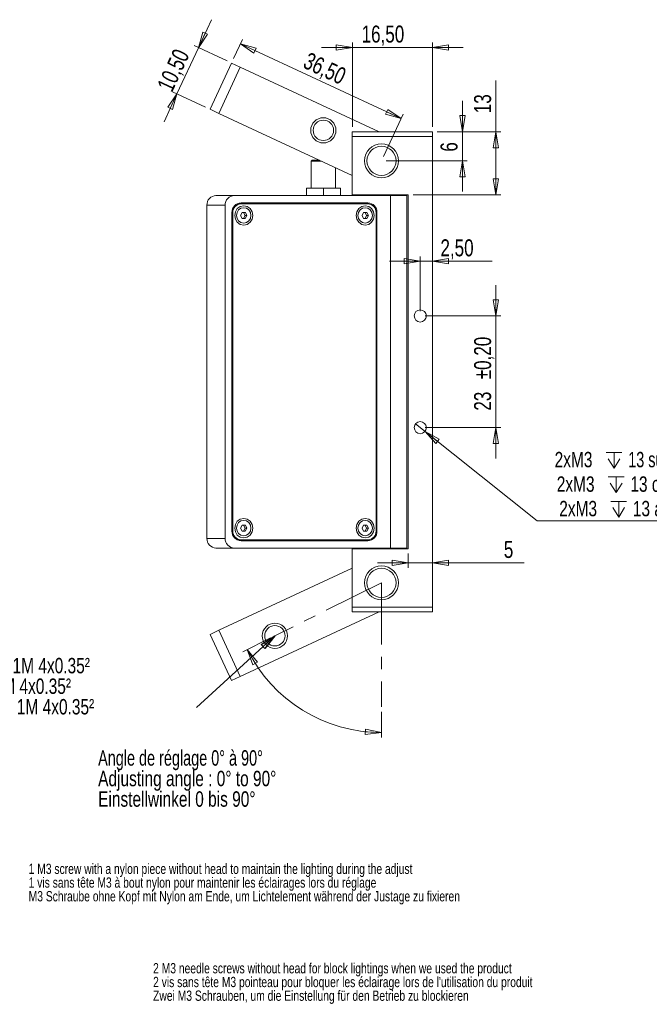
# Model space of a CAD drawing. Header units: millimetres. Extents: x 16 to 383, y 35 to 281.
# Tile 3 of 4: x 169 to 298, y 78 to 280. Entities that reach past the tile are written whole.
import ezdxf

# ---------------------------------------------------------------- set-up
doc = ezdxf.new("R2010")
doc.units = ezdxf.units.MM
doc.linetypes.add('CENTERX2', pattern=[20.32, 12.7, -2.54, 2.54, -2.54])
doc.styles.add('SLDTEXTSTYLE0', font='TXT', dxfattribs={"width": 0.75})
doc.styles.add('SLDTEXTSTYLE1', font='TXT', dxfattribs={"width": 0.7})
doc.dimstyles.new('SLDDIMSTYLE0', dxfattribs={"dimtxt": 3.5, "dimasz": 3.302, "dimexe": 0, "dimexo": 0.0625, "dimgap": 0.875, "dimtad": 1, "dimtoh": 1, "dimrnd": 1e-09, "dimzin": 12, "dimdsep": 46, "dimtxsty": 'SLDTEXTSTYLE0', "dimblk1": 'CLOSED', "dimblk2": 'CLOSED', "dimsah": 1, "dimcen": 0.09, "dimadec": 0, "dimazin": 0, "dimtfac": 1, "dimtofl": 0, "dimtmove": 0, "dimatfit": 3, "dimldrblk": 'CLOSED', "dimfxl": 0, "dimtolj": 1, "dimtzin": 12, "dimarcsym": 0})
doc.dimstyles.new('SLDDIMSTYLE2', dxfattribs={"dimtxt": 3.5, "dimasz": 3.302, "dimexe": 0, "dimexo": 0.0625, "dimgap": 0.875, "dimtad": 1, "dimtoh": 1, "dimdec": 4, "dimzin": 12, "dimdsep": 46, "dimtxsty": 'SLDTEXTSTYLE0', "dimblk1": 'CLOSED', "dimblk2": 'CLOSED', "dimsah": 1, "dimcen": 0.09, "dimazin": 0, "dimtfac": 1, "dimtofl": 0, "dimtmove": 0, "dimatfit": 3, "dimldrblk": 'CLOSED', "dimfxl": 0, "dimtolj": 1, "dimtzin": 12, "dimarcsym": 0})
doc.dimstyles.new('SLDDIMSTYLE3', dxfattribs={"dimtxt": 3.5, "dimasz": 3.302, "dimexe": 0, "dimexo": 0.0625, "dimgap": 0.875, "dimtad": 1, "dimtoh": 1, "dimrnd": 1e-09, "dimzin": 12, "dimdsep": 46, "dimtxsty": 'SLDTEXTSTYLE0', "dimblk1": 'CLOSED', "dimblk2": 'CLOSED', "dimsah": 1, "dimcen": 0.09, "dimadec": 0, "dimazin": 0, "dimtfac": 1, "dimtofl": 0, "dimtmove": 0, "dimatfit": 3, "dimldrblk": 'CLOSED', "dimfxl": 0, "dimtolj": 1, "dimtzin": 12, "dimarcsym": 0})
doc.dimstyles.new('SLDDIMSTYLE4', dxfattribs={"dimtxt": 3.5, "dimasz": 3.302, "dimexe": 0, "dimexo": 0.0625, "dimgap": 0.875, "dimtad": 1, "dimtoh": 1, "dimrnd": 1e-09, "dimzin": 12, "dimdsep": 46, "dimtxsty": 'SLDTEXTSTYLE0', "dimblk1": 'CLOSED', "dimblk2": 'CLOSED', "dimsah": 1, "dimcen": 0.09, "dimadec": 0, "dimazin": 0, "dimtol": 1, "dimtp": 0.2, "dimtm": 0.2, "dimtfac": 1, "dimtofl": 0, "dimtmove": 0, "dimatfit": 3, "dimldrblk": 'CLOSED', "dimfxl": 0, "dimtolj": 1, "dimarcsym": 0})
doc.dimstyles.new('SLDDIMSTYLE5', dxfattribs={"dimtxt": 3.175, "dimasz": 3.302, "dimexe": 0, "dimexo": 0.0625, "dimgap": 0.79375, "dimtad": 0, "dimtih": 1, "dimtoh": 1, "dimrnd": 1e-09, "dimzin": 12, "dimdsep": 46, "dimtxsty": 'SLDTEXTSTYLE0', "dimblk1": 'CLOSED', "dimblk2": 'CLOSED', "dimsah": 1, "dimcen": 0.09, "dimadec": 0, "dimazin": 0, "dimtfac": 1, "dimtmove": 0, "dimatfit": 3, "dimldrblk": 'CLOSED', "dimfxl": 0, "dimtolj": 1, "dimtzin": 12, "dimarcsym": 0})
doc.dimstyles.new('SLDDIMSTYLE6', dxfattribs={"dimtxt": 0, "dimasz": 3.302, "dimexe": 0, "dimexo": 0.0625, "dimgap": 0, "dimtad": 0, "dimtih": 1, "dimtoh": 1, "dimdec": 0, "dimrnd": 1e-09, "dimzin": 0, "dimdsep": 46, "dimtxsty": 'Standard', "dimblk1": 'CLOSED', "dimblk2": 'CLOSED', "dimsah": 1, "dimcen": 0.09, "dimadec": 0, "dimazin": 0, "dimtfac": 3.302, "dimtdec": 0, "dimtofl": 0, "dimtmove": 0, "dimatfit": 3, "dimldrblk": 'CLOSED', "dimfxl": 0, "dimtolj": 1, "dimtzin": 0, "dimarcsym": 0})

# ---------------------------------------------------------------- blocks, each defined once
blk = doc.blocks.new('_CLOSED')
at = {"color": 0, "linetype": 'ByBlock', "lineweight": -2}
for p, q in [((-1, 0.166667), (0, 0)), ((-1, 0.166667), (-1, -0.166667)), ((0, 0), (-1, -0.166667)), ((0, 0), (-1, 0))]:
    blk.add_line(p, q, dxfattribs=at)
blk = doc.blocks.new('*D8')
at = {"color": 7, "linetype": 'Continuous', "lineweight": 0}
for p, q in [((220.47, 153.17), (214.78, 150.34)), ((243.31, 137.96), (243.31, 132.66))]:
    blk.add_line(p, q, dxfattribs=at)
blk.add_arc((243.31, 164.53), 30.86, 206.4415, 270, dxfattribs=at)
at = {"color": 7, "linetype": 'Continuous', "lineweight": 0, "xscale": 3.302, "yscale": 3.302}
for p, rotation in [((215.67, 150.79, 0.1), 119.4948332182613), ((243.31, 133.66, 0.1), 356.9466651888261)]:
    blk.add_blockref('_CLOSED', p, dxfattribs=dict(at, rotation=rotation))
blk = doc.blocks.new('*D9')
at = {"color": 7, "linetype": 'Continuous', "lineweight": 0}
for p, q in [((237.31, 274.77), (230.96, 274.77)), ((237.31, 258.43), (237.31, 275.77)), ((237.31, 274.77), (253.81, 274.77)), ((253.81, 258.43), (253.81, 275.77)), ((253.81, 274.77), (260.16, 274.77))]:
    blk.add_line(p, q, dxfattribs=at)
at = {"color": 7, "linetype": 'Continuous', "lineweight": 0, "xscale": 3.302, "yscale": 3.302}
blk.add_blockref('_CLOSED', (237.31, 274.77, 18.64), dxfattribs=at)
at = {"color": 7, "linetype": 'Continuous', "lineweight": 0, "xscale": 3.302, "yscale": 3.302, "rotation": 180.0000000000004}
blk.add_blockref('_CLOSED', (253.81, 274.77, 18.64), dxfattribs=at)
at = {"color": 7, "linetype": 'Continuous', "lineweight": 0, "insert": (239.22, 279.28), "char_height": 3.5, "attachment_point": 1, "style": 'SLDTEXTSTYLE0'}
blk.add_mtext('16,50', dxfattribs=at)
blk = doc.blocks.new('*D10')
at = {"color": 7, "linetype": 'Continuous', "lineweight": 0}
for p, q in [((251.31, 220.48), (251.31, 231.75)), ((251.31, 230.75), (244.96, 230.75)), ((251.31, 230.75), (253.81, 230.75)), ((253.81, 230.75), (266.1, 230.75))]:
    blk.add_line(p, q, dxfattribs=at)
at = {"color": 7, "linetype": 'Continuous', "lineweight": 0, "xscale": 3.302, "yscale": 3.302}
blk.add_blockref('_CLOSED', (251.31, 230.75, 18.64), dxfattribs=at)
at = {"color": 7, "linetype": 'Continuous', "lineweight": 0, "xscale": 3.302, "yscale": 3.302, "rotation": 180.0000000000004}
blk.add_blockref('_CLOSED', (253.81, 230.75, 18.64), dxfattribs=at)
at = {"color": 7, "linetype": 'Continuous', "lineweight": 0, "insert": (255.46, 235.26), "char_height": 3.5, "attachment_point": 1, "style": 'SLDTEXTSTYLE0'}
blk.add_mtext('2,50', dxfattribs=at)
blk = doc.blocks.new('*D11')
at = {"color": 7, "linetype": 'Continuous', "lineweight": 0}
for p, q in [((266.9, 219.48), (266.9, 225.83)), ((252.31, 219.48), (267.9, 219.48)), ((266.9, 219.48), (266.9, 196.48)), ((252.31, 196.48), (267.9, 196.48)), ((266.9, 196.48), (266.9, 190.13))]:
    blk.add_line(p, q, dxfattribs=at)
at = {"color": 7, "linetype": 'Continuous', "lineweight": 0, "xscale": 3.302, "yscale": 3.302}
for p, rotation in [((266.9, 219.48, 18.64), 270.0000000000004), ((266.9, 196.48, 18.64), 90.0000000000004)]:
    blk.add_blockref('_CLOSED', p, dxfattribs=dict(at, rotation=rotation))
at = {"color": 7, "linetype": 'Continuous', "lineweight": 0, "char_height": 3.5, "attachment_point": 1, "rotation": 90, "style": 'SLDTEXTSTYLE0'}
for s, insert in [('±0,20', (262.39, 206.44)), ('23', (262.39, 199.98))]:
    blk.add_mtext(s, dxfattribs=dict(at, insert=insert))
blk = doc.blocks.new('SW_SYMBOL_HOLE_DEPTH')
at = {"color": 0, "linetype": 'Continuous', "lineweight": 0}
for p, q in [((0, 875), (800, 875)), ((100, 555), (400, 75)), ((400, 875), (400, 75)), ((700, 555), (400, 75))]:
    blk.add_line(p, q, dxfattribs=at)
blk = doc.blocks.new('*D12')
at = {"color": 7, "linetype": 'Continuous', "lineweight": 0}
for p, q in [((250.33, 197.26), (252.28, 195.7)), ((252.28, 195.7), (275.41, 177.31)), ((275.41, 177.31), (360.61, 177.31))]:
    blk.add_line(p, q, dxfattribs=at)
at = {"color": 7, "linetype": 'Continuous', "lineweight": 0, "xscale": 3.302, "yscale": 3.302, "rotation": 141.5053770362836}
blk.add_blockref('_CLOSED', (252.28, 195.7, 18.64), dxfattribs=at)
at = {"color": 7, "linetype": 'Continuous', "lineweight": 0, "xscale": 0.004055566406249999, "yscale": 0.004055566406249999, "zscale": 0.004055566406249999}
for p in [(289.6, 187.83), (290.04, 182.79), (290.55, 177.75)]:
    blk.add_blockref('SW_SYMBOL_HOLE_DEPTH', p, dxfattribs=at)
at = {"color": 7, "linetype": 'Continuous', "lineweight": 0, "char_height": 3.175, "attachment_point": 1}
for s, insert, style in [('2xM3', (278.98, 191.49), 'SLDTEXTSTYLE0'), ('13 sur les 4 côtés pour la fixation', (294.14, 191.49), 'SLDTEXTSTYLE1'), ('13 on the fourth sides of fixation', (294.58, 186.44), 'SLDTEXTSTYLE0'), ('2xM3', (279.42, 186.44), 'SLDTEXTSTYLE0'), ('2xM3', (279.93, 181.4), 'SLDTEXTSTYLE0'), ('13 auf jeder Seite zur Montage', (295.09, 181.4), 'SLDTEXTSTYLE0')]:
    blk.add_mtext(s, dxfattribs=dict(at, insert=insert, style=style))
blk = doc.blocks.new('*D14')
at = {"color": 7, "linetype": 'Continuous', "lineweight": 0}
for p, q in [((248.81, 170.53), (248.81, 167.63)), ((248.81, 168.63), (242.46, 168.63)), ((248.81, 168.63), (253.81, 168.63)), ((253.81, 168.63), (272.69, 168.63))]:
    blk.add_line(p, q, dxfattribs=at)
at = {"color": 7, "linetype": 'Continuous', "lineweight": 0, "xscale": 3.302, "yscale": 3.302}
blk.add_blockref('_CLOSED', (248.81, 168.63, 18.64), dxfattribs=at)
at = {"color": 7, "linetype": 'Continuous', "lineweight": 0, "xscale": 3.302, "yscale": 3.302, "rotation": 180.0000000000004}
blk.add_blockref('_CLOSED', (253.81, 168.63, 18.64), dxfattribs=at)
at = {"color": 7, "linetype": 'Continuous', "lineweight": 0, "insert": (268.51, 173.14), "char_height": 3.5, "attachment_point": 1, "style": 'SLDTEXTSTYLE0'}
blk.add_mtext('5', dxfattribs=at)
blk = doc.blocks.new('*D15')
at = {"color": 7, "linetype": 'Continuous', "lineweight": 0}
for p, q in [((266.9, 257.43), (266.9, 267.98)), ((254.81, 257.43), (267.9, 257.43)), ((266.9, 244.43), (266.9, 257.43)), ((249.81, 244.43), (267.9, 244.43))]:
    blk.add_line(p, q, dxfattribs=at)
at = {"color": 7, "linetype": 'Continuous', "lineweight": 0, "xscale": 3.302, "yscale": 3.302}
for p, rotation in [((266.9, 257.43, 18.64), 90.00000000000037), ((266.9, 244.43, 18.64), 270.0000000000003)]:
    blk.add_blockref('_CLOSED', p, dxfattribs=dict(at, rotation=rotation))
at = {"color": 7, "linetype": 'Continuous', "lineweight": 0, "insert": (262.39, 261.23), "char_height": 3.5, "attachment_point": 1, "rotation": 90, "style": 'SLDTEXTSTYLE0'}
blk.add_mtext('13', dxfattribs=at)
blk = doc.blocks.new('*D16')
at = {"color": 7, "linetype": 'Continuous', "lineweight": 0}
for p, q in [((205.61, 274.73), (208.28, 280.49)), ((205.61, 274.73), (201.18, 265.21)), ((211.51, 271.99), (204.7, 275.15)), ((201.18, 265.21), (198.51, 259.45)), ((207.08, 262.47), (200.28, 265.63))]:
    blk.add_line(p, q, dxfattribs=at)
at = {"color": 7, "linetype": 'Continuous', "lineweight": 0, "xscale": 3.302, "yscale": 3.302}
for p, rotation in [((205.61, 274.73, 18.64), 245.0782372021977), ((201.18, 265.21, 18.64), 65.07823720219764)]:
    blk.add_blockref('_CLOSED', p, dxfattribs=dict(at, rotation=rotation))
at = {"color": 7, "linetype": 'Continuous', "lineweight": 0, "insert": (196.96, 266.83), "char_height": 3.5, "attachment_point": 1, "rotation": 65.0782, "style": 'SLDTEXTSTYLE0'}
blk.add_mtext('10,50', dxfattribs=at)
blk = doc.blocks.new('*D17')
at = {"color": 7, "linetype": 'Continuous', "lineweight": 0}
for p, q in [((212.84, 272.48), (214.67, 276.42)), ((214.25, 275.51), (247.35, 260.13)), ((243.73, 252.34), (247.77, 261.04))]:
    blk.add_line(p, q, dxfattribs=at)
at = {"color": 7, "linetype": 'Continuous', "lineweight": 0, "xscale": 3.302, "yscale": 3.302}
for p, rotation in [((214.25, 275.51, 18.64), 155.0782372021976), ((247.35, 260.13, 18.64), 335.0782372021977)]:
    blk.add_blockref('_CLOSED', p, dxfattribs=dict(at, rotation=rotation))
at = {"color": 7, "linetype": 'Continuous', "lineweight": 0, "insert": (228.4, 273.91), "char_height": 3.5, "attachment_point": 1, "rotation": 335.0782, "style": 'SLDTEXTSTYLE0'}
blk.add_mtext('36,50', dxfattribs=at)
blk = doc.blocks.new('*D18')
at = {"color": 7, "linetype": 'Continuous', "lineweight": 0}
for p, q in [((259.99, 257.43), (259.99, 263.78)), ((254.81, 257.43), (260.99, 257.43)), ((259.99, 251.43), (259.99, 257.43)), ((244.31, 251.43), (260.99, 251.43)), ((259.99, 251.43), (259.99, 245.08))]:
    blk.add_line(p, q, dxfattribs=at)
at = {"color": 7, "linetype": 'Continuous', "lineweight": 0, "xscale": 3.302, "yscale": 3.302}
for p, rotation in [((259.99, 257.43, 18.64), 270.0000000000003), ((259.99, 251.43, 18.64), 90.00000000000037)]:
    blk.add_blockref('_CLOSED', p, dxfattribs=dict(at, rotation=rotation))
at = {"color": 7, "linetype": 'Continuous', "lineweight": 0, "insert": (255.48, 253.31), "char_height": 3.5, "attachment_point": 1, "rotation": 90, "style": 'SLDTEXTSTYLE0'}
blk.add_mtext('6', dxfattribs=at)
blk = doc.blocks.new('SW_NOTE_0')
at = {"color": 0, "linetype": 'Continuous', "lineweight": 0, "char_height": 3.175, "attachment_point": 1}
for s, insert, style in [('Angle de réglage 0° à 90°', (0, 4.09), 'SLDTEXTSTYLE1'), ('Adjusting angle : 0° to 90°', (0, -0.14), 'SLDTEXTSTYLE0'), ('Einstellwinkel 0 bis 90°', (0, -4.37), 'SLDTEXTSTYLE0')]:
    blk.add_mtext(s, dxfattribs=dict(at, insert=insert, style=style))
blk = doc.blocks.new('SW_NOTE_1')
at = {"color": 0, "linetype": 'Continuous', "lineweight": 0, "char_height": 3.175, "attachment_point": 1, "style": 'SLDTEXTSTYLE0'}
for s, insert in [('Sortie de câble 1M 4x0.35²', (-60.03, 10.24)), ('cable output 1M 4x0.35²', (-60.03, 6)), ('Anschlusskabel 1M 4x0.35²', (-60.03, 1.77))]:
    blk.add_mtext(s, dxfattribs=dict(at, insert=insert))
blk = doc.blocks.new('SW_NOTE_2')
at = {"color": 0, "linetype": 'Continuous', "lineweight": 0, "char_height": 2.1167, "attachment_point": 1, "style": 'SLDTEXTSTYLE0'}
for s, insert in [('1 M3 screw with a nylon piece without head to maintain the lighting during the adjust', (-135.52, 7.03)), ('1 vis sans tête M3 à bout nylon pour maintenir les éclairages lors du réglage', (-135.52, 4.2)), ('M3 Schraube ohne Kopf mit Nylon am Ende, um Lichtelement während der Justage zu fixieren', (-135.52, 1.38))]:
    blk.add_mtext(s, dxfattribs=dict(at, insert=insert))
blk = doc.blocks.new('SW_NOTE_3')
at = {"color": 0, "linetype": 'Continuous', "lineweight": 0, "char_height": 2.1167, "attachment_point": 1, "style": 'SLDTEXTSTYLE0'}
for s, insert in [('2 M3 needle screws without head for block lightings when we used the product', (-119.74, 6.76)), ("2 vis sans tête M3 pointeau pour bloquer les éclairage lors de l'utilisation du produit", (-119.74, 3.93)), ('Zwei M3 Schrauben, um die Einstellung für den Betrieb zu blockieren', (-119.74, 1.11))]:
    blk.add_mtext(s, dxfattribs=dict(at, insert=insert))

msp = doc.modelspace()

# ---------------------------------------------------------------- linework, layer by layer
at = {"color": 7, "linetype": 'Continuous', "lineweight": 15}
for p, q in [((207.99184, 262.04764), (212.41633, 271.56993)), ((214.2301, 270.72716), (209.80561, 261.20488)), ((212.41633, 271.56993), (214.2301, 270.72716)), ((242.85136, 257.4284), (214.2301, 270.72716)), ((209.80561, 261.20488), (207.99184, 262.04764)), ((237.30535, 248.42723), (209.80561, 261.20488)), ((237.30535, 257.4284), (253.80535, 257.4284)), ((237.30535, 256.4284), (237.30535, 257.4284)), ((237.30535, 244.4284), (237.30535, 256.4284)), ((253.80535, 256.4284), (237.30535, 256.4284)), ((253.80535, 257.4284), (253.80535, 256.4284)), ((253.80535, 256.4284), (253.80535, 159.5284)), ((229.03632, 251.5784), (230.52347, 251.5784)), ((230.95391, 251.3784), (228.83632, 251.3784)), ((227.83632, 245.7784), (227.83632, 244.2784)), ((227.83632, 245.7784), (231.33632, 245.7784)), ((231.33632, 245.7784), (231.33632, 244.2784)), ((231.33632, 245.7784), (234.83632, 245.7784)), ((234.83632, 245.7784), (234.83632, 244.2784)), ((209.21455, 244.2784), (212.97629, 244.2784)), ((212.97629, 244.2784), (245.18623, 244.2784)), ((237.30535, 244.4284), (248.80535, 244.4284)), ((245.18623, 244.2784), (245.18623, 171.6784)), ((245.18623, 244.2784), (248.55535, 244.2784)), ((248.80535, 244.4284), (248.80535, 171.5284)), ((207.3473, 173.6784), (207.3473, 242.2784)), ((211.10905, 242.2784), (207.3473, 242.2784)), ((211.10905, 173.6784), (211.10905, 242.2784)), ((213.76768, 242.5784), (213.52836, 242.56006)), ((214.37672, 242.5784), (213.76768, 242.5784)), ((240.51812, 242.7784), (214.37672, 242.7784)), ((240.51812, 242.5784), (214.37672, 242.5784)), ((212.50948, 240.7784), (212.50948, 175.1784)), ((212.69621, 240.7784), (212.50948, 240.7784)), ((212.69621, 240.7784), (212.69621, 175.1784)), ((214.61265, 240.78617), (214.28337, 240.18151)), ((214.28337, 240.18151), (214.60762, 239.57375)), ((214.60762, 239.57375), (215.26115, 239.57064)), ((214.90792, 240.78306), (214.61172, 240.78447)), ((215.26618, 240.78306), (214.61265, 240.78617)), ((214.90381, 239.57234), (215.23216, 240.17529)), ((214.90792, 240.78306), (215.26618, 240.78306)), ((215.23216, 240.17529), (214.90792, 240.78306)), ((215.23216, 240.17529), (215.59043, 240.17529)), ((215.26115, 239.57064), (215.59043, 240.17529)), ((215.59043, 240.17529), (215.26618, 240.78306)), ((239.6337, 240.78617), (239.30442, 240.18151)), ((239.30442, 240.18151), (239.62867, 239.57375)), ((239.62867, 239.57375), (240.2822, 239.57064)), ((239.92897, 240.78306), (239.63277, 240.78447)), ((240.28723, 240.78306), (239.6337, 240.78617)), ((239.92486, 239.57234), (240.25321, 240.17529)), ((239.92897, 240.78306), (240.28723, 240.78306)), ((240.25321, 240.17529), (239.92897, 240.78306)), ((240.25321, 240.17529), (240.61148, 240.17529)), ((240.2822, 239.57064), (240.61148, 240.17529)), ((240.61148, 240.17529), (240.28723, 240.78306)), ((242.19864, 175.1784), (242.19864, 240.7784)), ((242.19864, 240.7784), (242.38536, 240.7784)), ((242.38536, 175.1784), (242.38536, 240.7784)), ((212.69621, 175.1784), (212.50948, 175.1784)), ((214.61265, 176.38617), (214.28337, 175.78151)), ((214.28337, 175.78151), (214.60762, 175.17375)), ((214.60762, 175.17375), (215.26115, 175.17064)), ((214.90792, 176.38306), (214.61172, 176.38447)), ((215.26618, 176.38306), (214.61265, 176.38617)), ((214.90381, 175.17234), (215.23216, 175.77529)), ((214.90792, 176.38306), (215.26618, 176.38306)), ((215.23216, 175.77529), (214.90792, 176.38306)), ((215.23216, 175.77529), (215.59043, 175.77529)), ((215.26115, 175.17064), (215.59043, 175.77529)), ((215.59043, 175.77529), (215.26618, 176.38306)), ((239.6337, 176.38617), (239.30442, 175.78151)), ((239.30442, 175.78151), (239.62867, 175.17375)), ((239.62867, 175.17375), (240.2822, 175.17064)), ((239.92897, 176.38306), (239.63277, 176.38447)), ((240.28723, 176.38306), (239.6337, 176.38617)), ((239.92486, 175.17234), (240.25321, 175.77529)), ((239.92897, 176.38306), (240.28723, 176.38306)), ((240.25321, 175.77529), (239.92897, 176.38306)), ((240.25321, 175.77529), (240.61148, 175.77529)), ((240.2822, 175.17064), (240.61148, 175.77529)), ((240.61148, 175.77529), (240.28723, 176.38306)), ((242.19864, 175.1784), (242.38536, 175.1784)), ((207.3473, 173.6784), (211.10905, 173.6784)), ((213.52836, 173.39675), (213.76768, 173.3784)), ((214.37672, 173.3784), (213.76768, 173.3784)), ((214.37672, 173.3784), (240.51812, 173.3784)), ((214.37672, 173.1784), (240.51812, 173.1784)), ((212.97629, 171.6784), (209.21455, 171.6784)), ((245.18623, 171.6784), (212.97629, 171.6784)), ((237.30535, 171.5284), (248.80535, 171.5284)), ((237.30535, 159.5284), (237.30535, 171.5284)), ((248.55535, 171.6784), (245.18623, 171.6784)), ((209.80561, 154.75192), (237.30535, 167.52958)), ((214.2301, 145.22964), (242.85136, 158.5284)), ((237.30535, 159.5284), (253.80535, 159.5284)), ((237.30535, 158.5284), (237.30535, 159.5284)), ((253.80535, 158.5284), (237.30535, 158.5284)), ((253.80535, 159.5284), (253.80535, 158.5284)), ((207.99184, 153.90916), (209.80561, 154.75192)), ((209.80561, 154.75192), (214.2301, 145.22964)), ((212.41633, 144.38688), (207.99184, 153.90916)), ((214.2301, 145.22964), (212.41633, 144.38688))]:
    msp.add_line(p, q, dxfattribs=at)
at = {"color": 7, "linetype": 'CENTERX2', "lineweight": 0}
for q in [(221.36059, 153.61511), (243.30535, 138.96212)]:
    msp.add_line((243.30535, 164.5284), q, dxfattribs=at)
at = {"color": 7, "linetype": 'Continuous', "lineweight": 15, "flags": 128}
for points in [[(214.9369, 242.1784), (214.22233, 242.02616), (213.61656, 241.59262), (213.21179, 240.94377), (213.06966, 240.1784), (213.21179, 239.41304), (213.61656, 238.76419), (214.22233, 238.33064), (214.9369, 238.1784), (215.65146, 238.33064), (216.25724, 238.76419), (216.662, 239.41304), (216.80414, 240.1784), (216.662, 240.94377), (216.25724, 241.59262), (215.65146, 242.02616), (214.9369, 242.1784)], [(214.9369, 241.7784), (215.50855, 241.65661), (215.99317, 241.30977), (216.31698, 240.7907), (216.43069, 240.1784), (216.31698, 239.56611), (215.99317, 239.04703), (215.50855, 238.7002), (214.9369, 238.5784), (214.36525, 238.7002), (213.88063, 239.04703), (213.55681, 239.56611), (213.4431, 240.1784), (213.55681, 240.7907), (213.88063, 241.30977), (214.36525, 241.65661), (214.9369, 241.7784)], [(239.95795, 242.1784), (239.24338, 242.02616), (238.63761, 241.59262), (238.23284, 240.94377), (238.0907, 240.1784), (238.23284, 239.41304), (238.63761, 238.76419), (239.24338, 238.33064), (239.95795, 238.1784), (240.67251, 238.33064), (241.27829, 238.76419), (241.68305, 239.41304), (241.82519, 240.1784), (241.68305, 240.94377), (241.27829, 241.59262), (240.67251, 242.02616), (239.95795, 242.1784)], [(239.95795, 241.7784), (240.5296, 241.65661), (241.01422, 241.30977), (241.33803, 240.7907), (241.45174, 240.1784), (241.33803, 239.56611), (241.01422, 239.04703), (240.5296, 238.7002), (239.95795, 238.5784), (239.3863, 238.7002), (238.90168, 239.04703), (238.57786, 239.56611), (238.46415, 240.1784), (238.57786, 240.7907), (238.90168, 241.30977), (239.3863, 241.65661), (239.95795, 241.7784)], [(214.9369, 177.7784), (214.22233, 177.62616), (213.61656, 177.19262), (213.21179, 176.54377), (213.06966, 175.7784), (213.21179, 175.01304), (213.61656, 174.36419), (214.22233, 173.93064), (214.9369, 173.7784), (215.65146, 173.93064), (216.25724, 174.36419), (216.662, 175.01304), (216.80414, 175.7784), (216.662, 176.54377), (216.25724, 177.19262), (215.65146, 177.62616), (214.9369, 177.7784)], [(214.9369, 177.3784), (215.50855, 177.25661), (215.99317, 176.90977), (216.31698, 176.3907), (216.43069, 175.7784), (216.31698, 175.16611), (215.99317, 174.64703), (215.50855, 174.3002), (214.9369, 174.1784), (214.36525, 174.3002), (213.88063, 174.64703), (213.55681, 175.16611), (213.4431, 175.7784), (213.55681, 176.3907), (213.88063, 176.90977), (214.36525, 177.25661), (214.9369, 177.3784)], [(239.95795, 177.7784), (239.24338, 177.62616), (238.63761, 177.19262), (238.23284, 176.54377), (238.0907, 175.7784), (238.23284, 175.01304), (238.63761, 174.36419), (239.24338, 173.93064), (239.95795, 173.7784), (240.67251, 173.93064), (241.27829, 174.36419), (241.68305, 175.01304), (241.82519, 175.7784), (241.68305, 176.54377), (241.27829, 177.19262), (240.67251, 177.62616), (239.95795, 177.7784)], [(239.95795, 177.3784), (240.5296, 177.25661), (241.01422, 176.90977), (241.33803, 176.3907), (241.45174, 175.7784), (241.33803, 175.16611), (241.01422, 174.64703), (240.5296, 174.3002), (239.95795, 174.1784), (239.3863, 174.3002), (238.90168, 174.64703), (238.57786, 175.16611), (238.46415, 175.7784), (238.57786, 176.3907), (238.90168, 176.90977), (239.3863, 177.25661), (239.95795, 177.3784)]]:
    msp.add_lwpolyline(points, dxfattribs=at)
at = {"color": 7, "linetype": 'Continuous', "lineweight": 15}
for centre, radius in [((231.33632, 257.70651), 2.6), ((231.33632, 257.70651), 2.1), ((243.30535, 251.4284), 3.5), ((243.30535, 251.4284), 3), ((251.30535, 219.4784), 1.25), ((251.30535, 196.4784), 1.25), ((243.30535, 164.5284), 3.5), ((243.30535, 164.5284), 3), ((221.36059, 153.61511), 2.6), ((221.36059, 153.61511), 2.1)]:
    msp.add_circle(centre, radius, dxfattribs=at)
for centre, radius, start, end in [((209.28328, 242.34258), 1.93704, 92.0336397, 181.8985981), ((213.04503, 242.34258), 1.93704, 92.0336397, 181.8985981), ((214.44546, 240.84258), 1.93704, 92.0336397, 181.8985981), ((214.43859, 240.83616), 1.74334, 92.0336397, 181.8985981), ((239.90542, 241.00689), 1.77152, 61.252097, 89.881735), ((240.44938, 240.84258), 1.93704, 358.1014019, 87.9663603), ((240.45626, 240.83616), 1.74334, 358.1014019, 87.9663603), ((214.44546, 175.11423), 1.93704, 178.1014019, 267.9663603), ((214.43859, 175.12064), 1.74334, 178.1014019, 267.9663603), ((240.45626, 175.12064), 1.74334, 272.0336397, 1.8985981), ((240.44938, 175.11423), 1.93704, 272.0336397, 1.8985981), ((209.28328, 173.61423), 1.93704, 178.1014019, 267.9663603), ((213.04503, 173.61423), 1.93704, 178.1014019, 267.9663603), ((239.90542, 174.94992), 1.77152, 270.118265, 298.747903)]:
    msp.add_arc(centre, radius, start, end, dxfattribs=at)
for points in [[(229.03632, 251.5784), (228.83632, 251.3784)], [(228.83632, 251.3784), (228.83632, 245.7784)], [(233.83632, 245.7784), (233.83632, 250.0391)], [(240.30535, 244.4284), (240.30535, 244.2784)], [(246.30535, 244.2784), (246.30535, 244.4284)], [(248.55535, 171.6784), (248.55535, 244.2784)], [(240.30535, 171.6784), (240.30535, 171.5284)], [(246.30535, 171.5284), (246.30535, 171.6784)]]:
    msp.add_open_spline(points, degree=1, dxfattribs=at)

# ---------------------------------------------------------------- block references
at = {"color": 7, "linetype": 'Continuous', "lineweight": 0}
for name, p in [('SW_NOTE_1', (205.22309, 138.81834)), ('SW_NOTE_0', (184.94141, 125.94716)), ('SW_NOTE_2', (306.14711, 99.6496)), ('SW_NOTE_3', (316.00328, 79.44214))]:
    msp.add_blockref(name, p, dxfattribs=at)

# ---------------------------------------------------------------- dimensions: what is measured, and where the dimension line sits
for base, p1, p2, angle, dimstyle, picture, middle in [((201.18346, 265.21113), (212.41633, 271.56993), (207.99184, 262.04764), 65.0782372, 'SLDDIMSTYLE3', '*D16', (203.50543, 270.20844)), ((247.35026, 260.13376), (212.41633, 271.56993), (243.30535, 251.4284), 335.0782372, 'SLDDIMSTYLE0', '*D17', (231.77785, 267.36942)), ((266.90415, 257.4284), (248.80535, 244.4284), (253.80535, 257.4284), 90, 'SLDDIMSTYLE0', '*D15', (266.90415, 263.81059)), ((259.98797, 257.4284), (243.30535, 251.4284), (253.80535, 257.4284), 90, 'SLDDIMSTYLE3', '*D18', (259.98797, 254.59898)), ((266.90415, 196.4784), (251.30535, 219.4784), (251.30535, 196.4784), 90, 'SLDDIMSTYLE4', '*D11', (266.90415, 209.01046))]:
    dim = msp.add_linear_dim(base=base, p1=p1, p2=p2, angle=angle, dimstyle=dimstyle, dxfattribs=at)
    dim.commit()
    dim.dimension.update_dxf_attribs({"geometry": picture, "text_midpoint": middle, "dimtype": 160})
for base, p1, p2, picture, middle in [((253.80535, 274.76688), (237.30535, 257.4284), (253.80535, 257.4284), '*D9', (245.04129, 274.76688)), ((253.80535, 230.74703), (251.30535, 219.4784), (253.80535, 257.4284), '*D10', (259.98797, 230.74703)), ((253.80535, 168.62918), (248.80535, 171.5284), (253.80535, 158.5284), '*D14', (269.80535, 168.62918))]:
    dim = msp.add_linear_dim(base=base, p1=p1, p2=p2, dimstyle='SLDDIMSTYLE3', dxfattribs=at)
    dim.commit()
    dim.dimension.update_dxf_attribs({"geometry": picture, "text_midpoint": middle, "dimtype": 160})
dim = msp.add_diameter_dim_2p(p1=(250.32702, 197.25645), p2=(252.28369, 195.70035), text='2xM3{\\fGDT;x}13 sur les 4 côtés pour la fixation\\P2xM3{\\fGDT;x}13 on the fourth sides of fixation\\P2xM3{\\fGDT;x}13 auf jeder Seite zur Montage', dimstyle='SLDDIMSTYLE5', override={"dimpost": '<>'}, dxfattribs=at)
dim.commit()
dim.dimension.update_dxf_attribs({"geometry": '*D12', "text_midpoint": (318.80214, 184.87239), "dimtype": 163})
dim = msp.add_angular_dim_2l(base=(227.05111, 138.29178), line1=((221.36059, 153.61511), (243.30535, 164.5284)), line2=((243.30535, 138.96212), (243.30535, 164.5284)), dimstyle='SLDDIMSTYLE2', dxfattribs=at)
dim.commit()
dim.dimension.update_dxf_attribs({"geometry": '*D8', "text_midpoint": (230.0204, 136.67035), "dimtype": 162})

# ---------------------------------------------------------------- leaders
msp.add_leader([(221.36059, 153.61511), (205.22309, 138.81834)], dimstyle='SLDDIMSTYLE6', dxfattribs=at)

doc.saveas('drawing.dxf')
